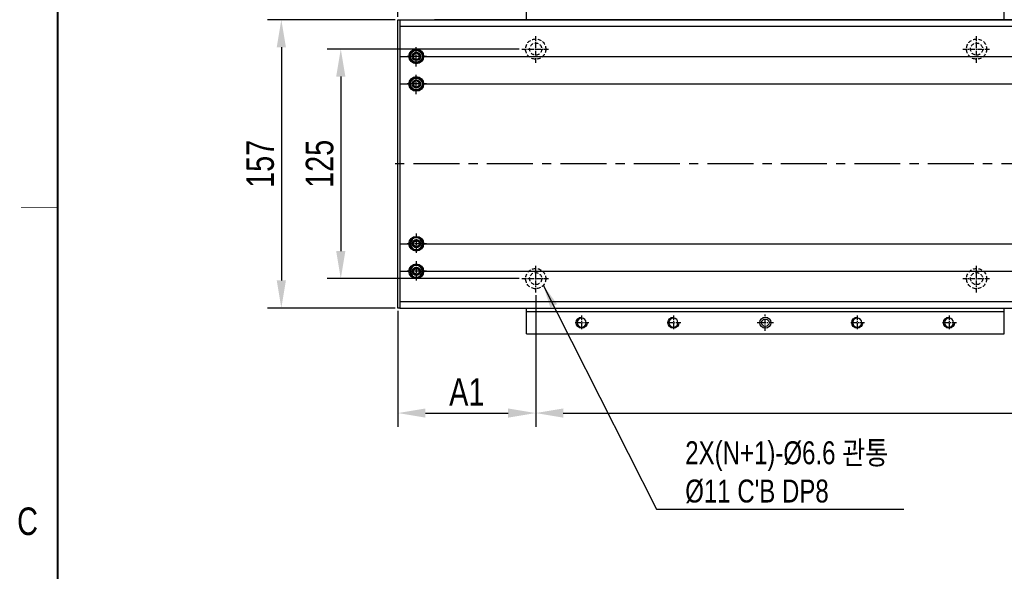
# Model space of a CAD drawing. Extents: x -21 to 1900, y -28 to 1322.
# Tile 2 of 21: x -21 to 515, y 497 to 797. Entities that reach past the tile are written whole.
import ezdxf
from ezdxf.enums import TextEntityAlignment as Align

# ---------------------------------------------------------------- set-up
doc = ezdxf.new("R2010")
doc.units = 0
doc.header["$LTSCALE"] = 2
doc.header["$MEASUREMENT"] = 0
doc.linetypes.add('CENTER', pattern=[2, 1.25, -0.25, 0.25, -0.25])
doc.linetypes.add('DASHED', pattern=[0.75, 0.5, -0.25])
doc.layers.get('0').update_dxf_attribs({"linetype": 'CONTINUOUS'})
doc.layers.get('DEFPOINTS').update_dxf_attribs({"linetype": 'CONTINUOUS'})
for name, color, linetype in [('3', 4, 'CONTINUOUS'), ('CENTERLINE', 3, 'CENTER'), ('D', 4, 'CONTINUOUS'), ('HIDDEN', 5, 'DASHED')]:
    doc.layers.add(name, color=color, linetype=linetype)
doc.styles.add('ROMANS', font='ROMANS.shx', dxfattribs={"width": 0.8})
doc.styles.get("Standard").update_dxf_attribs({"font": 'Gulim.ttf', "width": 0.8})
doc.dimstyles.new('ISO-25', dxfattribs={"dimscale": 4, "dimtxt": 2.5, "dimasz": 2.5, "dimexe": 1.25, "dimexo": 0.25, "dimtad": 1, "dimdsep": 46, "dimtxsty": 'ROMANS', "dimcen": 2.5, "dimclrd": 4, "dimclre": 4, "dimadec": 0, "dimazin": 0, "dimtfac": 1, "dimtmove": 0, "dimatfit": 3, "dimfxl": 0, "dimlwd": 9, "dimlwe": 9, "dimarcsym": 0})

# ---------------------------------------------------------------- blocks, each defined once
blk = doc.blocks.new('*D8')
at = {"color": 4, "lineweight": 25}
for p, q in [((185.2, 798.67), (185.2, 909.53)), ((1295.2, 798.67), (1295.2, 909.53)), ((1280.2, 902.03), (200.2, 902.03))]:
    blk.add_line(p, q, dxfattribs=at)
at = {"color": 4}
for points in [[(200.2, 904.53), (200.2, 899.53), (185.2, 902.03)], [(1280.2, 904.53), (1280.2, 899.53), (1295.2, 902.03)]]:
    blk.add_solid(points, dxfattribs=at)
at = {"layer": 'DEFPOINTS', "color": 0}
for p in [(185.2, 902.03), (185.2, 797.17), (1295.2, 797.17)]:
    blk.add_point(p, dxfattribs=at)
at = {"color": 4, "insert": (740.2, 913.5), "char_height": 15, "attachment_point": 5}
blk.add_mtext('L=Stroke+400', dxfattribs=at)
blk = doc.blocks.new('*D9')
at = {"color": 4, "lineweight": 25}
for p, q in [((260.2, 647.17), (260.2, 575.46)), ((1220.2, 647.17), (1220.2, 575.46)), ((275.2, 582.96), (1205.2, 582.96))]:
    blk.add_line(p, q, dxfattribs=at)
at = {"color": 4}
for points in [[(275.2, 585.46), (275.2, 580.46), (260.2, 582.96)], [(1205.2, 585.46), (1205.2, 580.46), (1220.2, 582.96)]]:
    blk.add_solid(points, dxfattribs=at)
at = {"layer": 'DEFPOINTS', "color": 0}
for p in [(260.2, 648.67), (1220.2, 648.67), (1220.2, 582.96)]:
    blk.add_point(p, dxfattribs=at)
at = {"color": 4, "insert": (740.2, 595.08), "char_height": 15, "attachment_point": 5}
blk.add_mtext('A=P240XN ; Linear Robot 고정 Counter Bore', dxfattribs=at)
blk = doc.blocks.new('*D10')
at = {"color": 4, "lineweight": 25}
for p, q in [((251.2, 781.17), (146.6, 781.17)), ((154.1, 766.17), (154.1, 671.17)), ((251.2, 656.17), (146.6, 656.17))]:
    blk.add_line(p, q, dxfattribs=at)
at = {"color": 4}
for points in [[(151.6, 766.17), (156.6, 766.17), (154.1, 781.17)], [(151.6, 671.17), (156.6, 671.17), (154.1, 656.17)]]:
    blk.add_solid(points, dxfattribs=at)
at = {"layer": 'DEFPOINTS', "color": 0}
for p in [(252.7, 781.17), (154.1, 656.17), (252.7, 656.17)]:
    blk.add_point(p, dxfattribs=at)
at = {"color": 4, "insert": (142.64, 718.67), "char_height": 15, "attachment_point": 5, "rotation": 90}
blk.add_mtext('125', dxfattribs=at)
blk = doc.blocks.new('*D12')
at = {"color": 4, "lineweight": 25}
for p, q in [((260.2, 647.17), (260.2, 575.46)), ((185.2, 638.67), (185.2, 575.46)), ((200.2, 582.96), (245.2, 582.96))]:
    blk.add_line(p, q, dxfattribs=at)
at = {"color": 4}
for points in [[(200.2, 585.46), (200.2, 580.46), (185.2, 582.96)], [(245.2, 585.46), (245.2, 580.46), (260.2, 582.96)]]:
    blk.add_solid(points, dxfattribs=at)
at = {"layer": 'DEFPOINTS', "color": 0}
for p in [(260.2, 648.67), (185.2, 640.17), (260.2, 582.96)]:
    blk.add_point(p, dxfattribs=at)
at = {"color": 4, "insert": (222.7, 594.44), "char_height": 15, "attachment_point": 5}
blk.add_mtext('A1', dxfattribs=at)
blk = doc.blocks.new('M6-b')
blk.add_circle((0, 0), 2.46)
at = {"layer": 'CENTERLINE'}
for p, q in [((-4, 0), (4, 0)), ((0, -4), (0, 4))]:
    blk.add_line(p, q, dxfattribs=at)
at = {"layer": 'D'}
blk.add_arc((0, 0), 3, 270, 180, dxfattribs=at)
blk = doc.blocks.new('A$C2384248F')
for p, q in [((5.5, 7.23), (4, 6.37)), ((4, 6.37), (4, 4.63)), ((7, 6.37), (5.5, 7.23)), ((7, 4.63), (7, 6.37)), ((4, 4.63), (5.5, 3.77)), ((5.5, 3.77), (7, 4.63))]:
    blk.add_line(p, q)
for radius in [3.5, 3.2]:
    blk.add_circle((5.5, 5.5), radius)
at = {"layer": 'CENTERLINE'}
for p, q in [((5.5, 11), (5.5, 0)), ((0, 5.5), (11, 5.5))]:
    blk.add_line(p, q, dxfattribs=at)
blk = doc.blocks.new('*D56')
at = {"color": 4, "lineweight": 25}
for p, q in [((183.7, 797.17), (114.24, 797.17)), ((121.74, 782.17), (121.74, 655.17)), ((183.7, 640.17), (114.24, 640.17))]:
    blk.add_line(p, q, dxfattribs=at)
at = {"color": 4}
for points in [[(119.24, 782.17), (124.24, 782.17), (121.74, 797.17)], [(119.24, 655.17), (124.24, 655.17), (121.74, 640.17)]]:
    blk.add_solid(points, dxfattribs=at)
at = {"layer": 'DEFPOINTS', "color": 0}
for p in [(185.2, 797.17), (121.74, 640.17), (185.2, 640.17)]:
    blk.add_point(p, dxfattribs=at)
at = {"color": 4, "insert": (110.28, 718.67), "char_height": 15, "attachment_point": 5, "rotation": 90}
blk.add_mtext('157', dxfattribs=at)

msp = doc.modelspace()

# ---------------------------------------------------------------- linework, layer by layer
for p, q in [((255.20099, 797.172), (255.20099, 811.172)), ((515.20099, 797.172), (515.20099, 811.172)), ((185.20099, 797.172), (186.20099, 797.172)), ((186.20099, 797.172), (1294.20099, 797.172)), ((186.20099, 797.172), (186.20099, 640.172)), ((186.20099, 793.672), (1294.20099, 793.672)), ((1289.70099, 797.172), (205.20099, 797.172)), ((186.20099, 777.172), (191.20099, 777.172)), ((199.20099, 777.172), (1281.20099, 777.172)), ((186.20099, 762.172), (191.20099, 762.172)), ((199.20099, 762.172), (1281.20099, 762.172)), ((186.20099, 675.172), (191.20099, 675.172)), ((199.20099, 675.172), (1281.20099, 675.172)), ((186.20099, 660.172), (191.20099, 660.172)), ((199.20099, 660.172), (1281.20099, 660.172)), ((186.20099, 643.672), (1294.20099, 643.672)), ((186.20099, 640.172), (1294.20099, 640.172)), ((255.20099, 626.172), (255.20099, 640.172)), ((515.20099, 638.172), (255.20099, 638.172)), ((515.20099, 626.172), (515.20099, 640.172)), ((255.20099, 626.172), (515.20099, 626.172))]:
    msp.add_line(p, q)
at = {"color": 7, "linetype": 'Continuous'}
for p, q in [((185.20099, 789.48052), (185.20099, 797.172)), ((185.20099, 755.59024), (185.20099, 789.48052)), ((185.20099, 754.0312), (185.20099, 755.59024)), ((185.20099, 683.3128), (185.20099, 754.0312)), ((185.20099, 681.75375), (185.20099, 683.3128)), ((185.20099, 647.86348), (185.20099, 681.75375)), ((185.20099, 640.172), (185.20099, 647.86348)), ((186.20099, 640.172), (185.20099, 640.172))]:
    msp.add_line(p, q, dxfattribs=at)
at = {"const_width": 1}
msp.add_lwpolyline([(0, 1295), (0, 0)], dxfattribs=at)
at = {"color": 7, "linetype": 'Continuous'}
for centre, radius in [((195.20099, 777.172), 4), ((195.20099, 777.172), 2.25), ((195.20099, 762.172), 4), ((195.20099, 762.172), 2.25), ((195.20099, 675.172), 4), ((195.20099, 675.172), 2.25), ((195.20099, 660.172), 4), ((195.20099, 660.172), 2.25), ((385.20099, 632.172), 3)]:
    msp.add_circle(centre, radius, dxfattribs=at)
msp.add_circle((385.20099, 632.172), 2)
at = {"layer": '3', "const_width": 0.25}
msp.add_lwpolyline([(-20, 695), (0, 695)], dxfattribs=at)
at = {"layer": 'CENTERLINE'}
for p, q in [((260.20099, 773.672), (260.20099, 788.672)), ((500.20099, 773.672), (500.20099, 788.672)), ((252.70099, 781.172), (267.70099, 781.172)), ((492.70099, 781.172), (507.70099, 781.172)), ((260.20099, 648.672), (260.20099, 663.672)), ((500.20099, 648.672), (500.20099, 663.672)), ((252.70099, 656.172), (267.70099, 656.172)), ((492.70099, 656.172), (507.70099, 656.172)), ((385.20099, 627.7374), (385.20099, 636.6066)), ((389.63559, 632.172), (380.76639, 632.172))]:
    msp.add_line(p, q, dxfattribs=at)
at = {"layer": 'CENTERLINE', "ltscale": 10}
msp.add_line((1298.67906, 718.672), (182.00323, 718.672), dxfattribs=at)
at = {"layer": 'HIDDEN', "ltscale": 2}
for centre, radius in [((260.20099, 781.172), 5.5), ((260.20099, 781.172), 3.3), ((500.20099, 781.172), 5.5), ((500.20099, 781.172), 3.3), ((260.20099, 656.172), 5.5), ((260.20099, 656.172), 3.3), ((500.20099, 656.172), 5.5), ((500.20099, 656.172), 3.3)]:
    msp.add_circle(centre, radius, dxfattribs=at)

# ---------------------------------------------------------------- block references
at = {"xscale": -1, "rotation": 90}
for p in [(285.20099, 632.172), (335.20099, 632.172), (435.20099, 632.172), (485.20099, 632.172)]:
    msp.add_blockref('M6-b', p, dxfattribs=at)
at = {"layer": 'D', "rotation": 180}
for p in [(200.70099, 782.672), (200.70099, 767.672)]:
    msp.add_blockref('A$C2384248F', p, dxfattribs=at)
at = {"layer": 'D', "xscale": -1, "rotation": 359.9999999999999}
for p in [(200.70099, 669.672), (200.70099, 654.672)]:
    msp.add_blockref('A$C2384248F', p, dxfattribs=at)

# ---------------------------------------------------------------- texts
at = {"color": 4, "insert": (341.603, 533.78398), "char_height": 12.5, "attachment_point": 7}
msp.add_mtext("2X(N+1)-%%C6.6 관통\\P%%C11 C'B DP8", dxfattribs=at)
at = {"layer": '3', "width": 0.8}
msp.add_text('C', height=15, dxfattribs=at).set_placement((-16.4115, 524.0565), align=Align.MIDDLE)

# ---------------------------------------------------------------- dimensions: what is measured, and where the dimension line sits
for base, p1, p2, text, picture, middle in [((185.20099, 902.03491), (1295.20099, 797.172), (185.20099, 797.172), 'L=Stroke+400', '*D8', (740.20099, 913.50462)), ((1220.20099, 582.96038), (260.20099, 648.672), (1220.20099, 648.672), 'A=P240XN ; Linear Robot 고정 Counter Bore', '*D9', (740.20099, 595.07922)), ((260.20099, 582.96038), (185.20099, 640.172), (260.20099, 648.672), 'A1', '*D12', (222.70099, 594.44007))]:
    dim = msp.add_linear_dim(base=base, p1=p1, p2=p2, text=text, dimstyle='ISO-25', override={"dimscale": 6, "dimdec": 4, "dimtxsty": 'Standard', "dimclrt": 4, "dimtdec": 4, "dimlwd": 25, "dimlwe": 25})
    dim.commit()
    dim.dimension.update_dxf_attribs({"geometry": picture, "text_midpoint": middle})
for base, p1, p2, picture, middle in [((121.742, 640.172), (185.20099, 797.172), (185.20099, 640.172), '*D56', (110.28228, 718.672)), ((154.10311, 656.172), (252.70099, 781.172), (252.70099, 656.172), '*D10', (142.64339, 718.672))]:
    dim = msp.add_linear_dim(base=base, p1=p1, p2=p2, angle=90, dimstyle='ISO-25', override={"dimscale": 6, "dimdec": 4, "dimtxsty": 'Standard', "dimclrt": 4, "dimtdec": 4, "dimlwd": 25, "dimlwe": 25})
    dim.commit()
    dim.dimension.update_dxf_attribs({"geometry": picture, "text_midpoint": middle})

# ---------------------------------------------------------------- leaders
at = {"annotation_type": 0, "has_hookline": 1, "hookline_direction": 0, "text_width": 119.01465}
msp.add_leader([(264.32928, 652.53782), (325.978, 530.65898), (338.478, 530.65898)], dimstyle='ISO-25', override={"dimscale": 5, "dimgap": 0.625, "dimtad": 1, "dimdec": 4, "dimtxsty": 'Standard', "dimclrt": 4, "dimtdec": 4, "dimlwd": 25, "dimlwe": 25}, dxfattribs=at)

doc.saveas('drawing.dxf')
